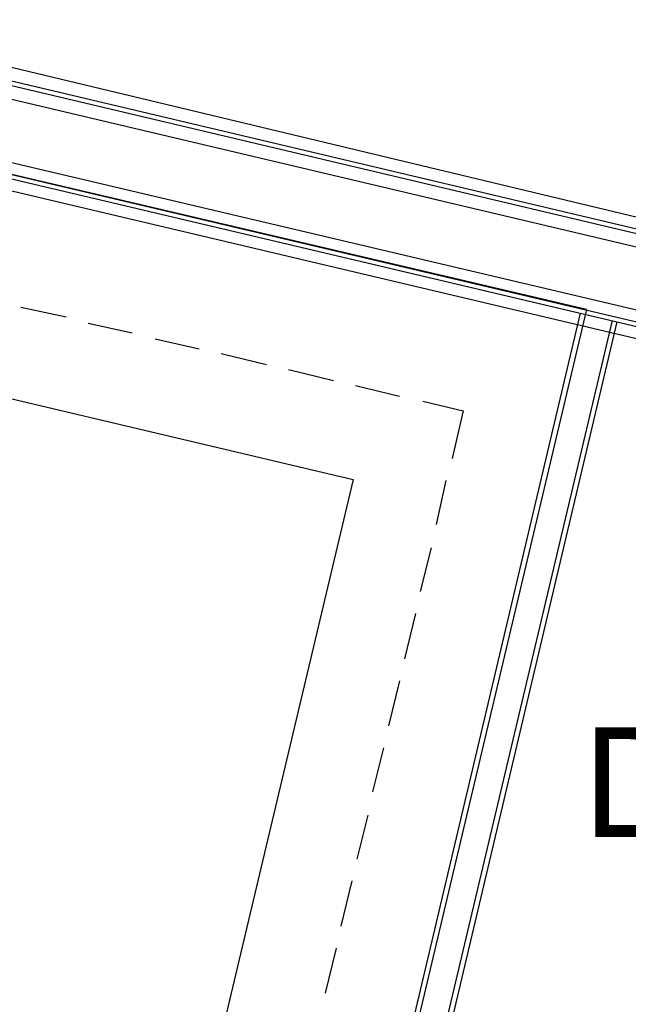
# Model space of a CAD drawing. Header units: feet. Extents: x -79 to 198, y -22 to 181.
# Tile 176 of 256: x 115.65 to 122.3, y 103.95 to 114.7. Entities that reach past the tile are written whole.
import ezdxf
from ezdxf.enums import TextEntityAlignment as Align

# ---------------------------------------------------------------- set-up
doc = ezdxf.new("R2010")
doc.units = ezdxf.units.FT
for name, color, linetype in [('A-AREA-UNIDAD', 30, 'CONTINUOUS'), ('A-LINEA', 7, 'CONTINUOUS'), ('A-NOMBRE-ESPACIO', 2, 'CONTINUOUS')]:
    doc.layers.add(name, color=color, linetype=linetype)

msp = doc.modelspace()

# ---------------------------------------------------------------- linework, layer by layer
at = {"layer": 'A-AREA-UNIDAD'}
for points in [[(88, 128.2844), (94.848, 126.6844), (94.928, 125.6533), (94.72, 124.8889), (98.688, 124.0178), (98.88, 125.4578), (99.872, 125.4933), (100.032, 124.0533), (99.68, 123.6444), (99.36, 123.6444), (99.36, 122.9333), (98.96, 122.8978), (97.952, 118.3289), (100.08, 117.9733), (100.192, 117.8133), (106.752, 116.2489), (106.752, 115.7689), (106.912, 115.8933), (114.4, 114.0978), (115.488, 114.2044), (123.28, 112.3378), (124.288, 112.3378), (124.352, 111.8933), (135.968, 109.1733)], [(129.84, 109.4578), (114.64, 113.0489), (114.128, 111.0044), (112.128, 111.1644), (111.168, 106.9689), (110.912, 106.9333), (110.848, 105.6533), (109.792, 101.4044), (108.8, 101.4044), (103.712, 102.5778), (103.648, 102.8444), (96.512, 104.5333), (95.52, 100.5689), (94.448, 100.5689), (92.192, 101.0489)]]:
    msp.add_lwpolyline(points, dxfattribs=at)
at = {"layer": 'A-LINEA'}
for p, q in [((123.4, 112.1244), (97.6933, 118.2178)), ((97.7467, 118.2578), (123.4133, 112.1778)), ((114.5733, 114.0711), (131.1067, 110.1644)), ((114.5733, 114.0711), (127.1067, 111.1111)), ((114.4133, 113.4178), (130.96, 109.5111)), ((121.84, 111.5378), (114.52, 113.2578)), ((130.7867, 109.4178), (114.52, 113.2578)), ((114.56, 113.2044), (121.7733, 111.4978)), ((114.56, 113.2044), (130.7333, 109.3778)), ((115.6667, 111.5644), (116.16, 111.4578)), ((121.84, 111.5378), (118.96, 99.3778)), ((121.7733, 111.4978), (118.92, 99.4444)), ((122.12, 111.4178), (119.1867, 99.0178)), ((116.4, 111.3911), (116.88, 111.2844)), ((122.1733, 111.4044), (119.2267, 98.9511)), ((117.1333, 111.2178), (117.6133, 111.1111)), ((117.8533, 111.0578), (118.3467, 110.9378)), ((114.0267, 110.9244), (119.2933, 109.6844)), ((118.5867, 110.8844), (119.08, 110.7644)), ((119.32, 110.7111), (119.8, 110.5911)), ((120.0533, 110.5378), (120.4933, 110.4311)), ((120.4933, 110.4311), (120.3733, 109.9111)), ((119.2933, 109.6844), (116.9733, 99.8978)), ((120.3067, 109.6711), (120.2, 109.1911)), ((120.1467, 108.9378), (120.0267, 108.4578)), ((119.9733, 108.2178), (119.8533, 107.7244)), ((119.8, 107.4844), (119.68, 106.9911)), ((119.6267, 106.7511), (119.5067, 106.2711)), ((119.4533, 106.0178), (119.3333, 105.5378)), ((119.28, 105.2978), (119.16, 104.8044)), ((119.1067, 104.5644), (118.9867, 104.0711))]:
    msp.add_line(p, q, dxfattribs=at)

# ---------------------------------------------------------------- texts
at = {"layer": 'A-NOMBRE-ESPACIO'}
msp.add_text('Dorm. principal', height=1.2, dxfattribs=at).set_placement((127.2, 105.7778), align=Align.CENTER)

doc.saveas('drawing.dxf')
